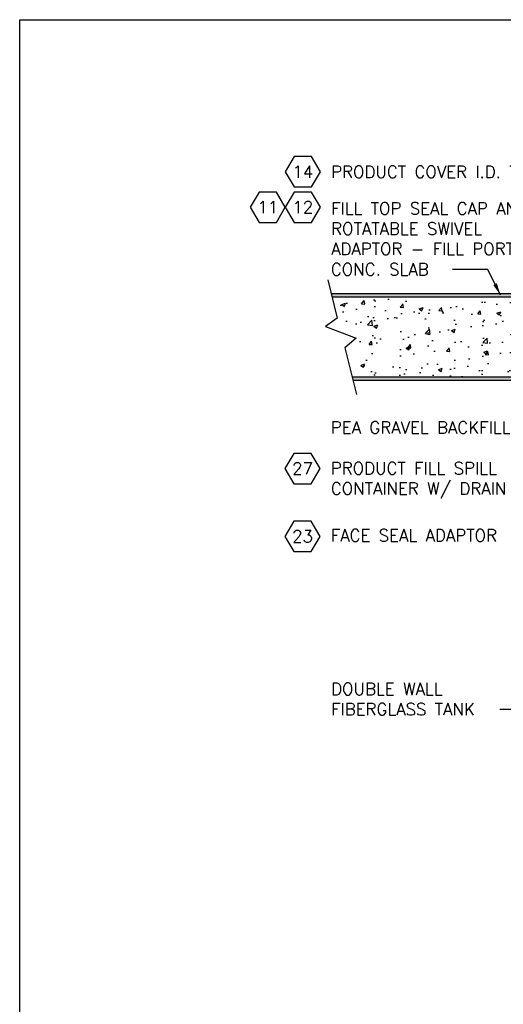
# Model space of a CAD drawing. Extents: x -1276 to 451, y 2026 to 3394.
# Tile 44 of 104: x -606 to -561, y 3124 to 3216. Entities that reach past the tile are written whole.
import ezdxf
from ezdxf.enums import TextEntityAlignment as Align

# ---------------------------------------------------------------- set-up
doc = ezdxf.new("R2010")
doc.units = 0
doc.header["$MEASUREMENT"] = 0
doc.layers.get('0').update_dxf_attribs({"linetype": 'CONTINUOUS'})
for name, color, linetype in [('CONCRETE', 3, 'CONTINUOUS'), ('CONCRETE-HATCH', 2, 'CONTINUOUS'), ('FREEZE-OUTLINE-TITLES', 60, 'CONTINUOUS'), ('TEXT', 3, 'CONTINUOUS')]:
    doc.layers.add(name, color=color, linetype=linetype)
doc.styles.add('SIMPLEX', font='simplex')
doc.dimstyles.new('DIM12', dxfattribs={"dimscale": 12, "dimtxt": 0.09375, "dimasz": 0.09375, "dimexe": 0.0625, "dimexo": 0.0625, "dimgap": 0.0625, "dimtad": 1, "dimdec": 4, "dimzin": 3, "dimdsep": 46, "dimlunit": 4, "dimtxsty": 'SIMPLEX', "dimcen": 0, "dimclrd": 3, "dimclre": 3, "dimclrt": 3, "dimadec": 0, "dimazin": 0, "dimtfac": 1, "dimtdec": 4, "dimtmove": 0, "dimatfit": 3, "dimfxl": 1, "dimfrac": 2, "dimtolj": 1, "dimtzin": 3, "dimarcsym": 0})

# ---------------------------------------------------------------- blocks, each defined once
blk = doc.blocks.new('HEX')
at = {"color": 3}
blk.add_lwpolyline([(-0.0577, 0.1), (-0.1155, 0), (-0.0577, -0.1), (0.0577, -0.1), (0.1155, 0), (0.0577, 0.1)], close=True, dxfattribs=at)
at = {"color": 3, "style": 'SIMPLEX'}
blk.add_attdef('D#', text='', height=0.08, dxfattribs=at).set_placement((0, 0), align=Align.MIDDLE)

msp = doc.modelspace()

# ---------------------------------------------------------------- hatches: boundary and pattern name
at = {"layer": 'CONCRETE', "linetype": 'Continuous'}
h = msp.add_hatch(color=256, dxfattribs=at)
h.paths.add_polyline_path([(-554.95064, 3190.29304), (-577.24873, 3190.29304), (-577.17844, 3190.01179), (-557.18871, 3190.01179)])
h.paths.add_polyline_path([(-549.41973, 3190.98809), (-549.41973, 3191.27155), (-557.20631, 3190.29304), (-554.95064, 3190.29304)])
msp.add_hatch(color=256, dxfattribs=at).paths.add_polyline_path([(-557.32295, 3182.57429), (-575.3197, 3182.57429), (-575.24941, 3182.29304), (-557.32295, 3182.29304)])
at = {"layer": 'CONCRETE-HATCH', "linetype": 'Continuous'}
h = msp.add_hatch(dxfattribs=at)
h.set_pattern_fill('AR-CONC', color=256, scale=0.5, style=0)
h.set_pattern_definition([(50, (4863.9127, 1710.789), (3.5863009, -0.3137607), [0.375, -4.125]), (355, (4863.9127, 1710.789), (-0.6937567, 3.7609607), [0.3, -3.3]), (100.4514, (4864.2115, 1710.763), (2.892547, 3.4471977), [0.318701, -3.5057106]), (46.1842, (4863.9127, 1711.789), (5.3362052, -0.827595), [0.5625, -6.1875]), (96.6356, (4864.3574, 1711.72), (4.6733135, 4.8705894), [0.4780514, -5.258565]), (351.1842, (4863.9127, 1711.789), (4.6733097, 4.870593), [0.45, -4.95]), (21, (4864.4127, 1711.539), (2.9845353, -2.0130945), [0.375, -4.125]), (326, (4864.4127, 1711.539), (1.2165767, 3.6257502), [0.3, -3.3]), (71.4514, (4864.6614, 1711.3713), (4.2011131, 1.6126525), [0.318701, -3.5057106]), (37.5, (4863.9127, 1710.7891), (0.06079928, 1.66446927), [0, -3.26, 0, -3.35, 0, -3.3125]), (7.5, (4863.9127, 1710.789), (1.3153477, 1.97205856), [0, -1.91, 0, -3.185, 0, -1.2625]), (327.5, (4862.7977, 1710.7891), (2.66911218, -0.11277436), [0, -1.25, 0, -3.9, 0, -5.175]), (317.5, (4862.2977, 1710.789), (2.9159308, 0.5005249), [0, -1.625, 0, -2.59, 0, -3.675])])
h.paths.add_polyline_path([(-547.59508, 3190.54716, -0.11463002), (-547.6143, 3190.62989), (-547.6143, 3190.62989), (-547.6143, 3190.62989, -0.11463003), (-547.59508, 3190.71261), (-547.59508, 3191.01179), (-549.23113, 3191.01179), (-557.00751, 3190.03456), (-557.00751, 3182.57429), (-548.25755, 3182.57429), (-548.25755, 3188.34981), (-547.59508, 3188.65134)])
h.paths.add_polyline_path([(-557.00751, 3190.03456), (-557.18871, 3190.01179), (-561.24873, 3190.01179), (-561.24873, 3182.57429), (-557.00751, 3182.57429)])
h.paths.add_polyline_path([(-561.24873, 3190.01179), (-570.79027, 3190.01179), (-570.79027, 3182.57429), (-561.24873, 3182.57429)])
h.paths.add_polyline_path([(-570.79027, 3190.01179), (-576.7501, 3190.01179), (-576.25567, 3188.0334), (-577.33906, 3187.26024), (-574.49181, 3186.1799), (-575.56694, 3185.27755), (-574.89136, 3182.57429), (-570.79027, 3182.57429)])

# ---------------------------------------------------------------- linework, layer by layer
at = {"layer": 'CONCRETE', "color": 3}
for p, q in [((-577.24873, 3190.29304), (-557.20631, 3190.29304)), ((-577.17844, 3190.01179), (-557.18871, 3190.01179)), ((-575.3197, 3182.57429), (-549.64146, 3182.57429)), ((-575.24941, 3182.29304), (-549.64146, 3182.29304))]:
    msp.add_line(p, q, dxfattribs=at)
msp.add_lwpolyline([(-577.56652, 3191.56461), (-576.68401, 3188.0334), (-577.76741, 3187.26024), (-574.92015, 3186.1799), (-575.99528, 3185.27755), (-574.91634, 3180.96032)], dxfattribs=at)
at = {"layer": 'FREEZE-OUTLINE-TITLES', "color": 60, "linetype": 'Continuous'}
msp.add_lwpolyline([(-606.09147, 3215.66947), (-486.09147, 3215.66947), (-486.09147, 3059.66947), (-606.09147, 3059.66947)], close=True, dxfattribs=at)

# ---------------------------------------------------------------- block references
at = {"layer": 'TEXT', "xscale": 14.04878039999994, "yscale": 14.04878039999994, "zscale": 14.04878039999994}
for p, values in [((-579.87095, 3201.58471), {'D#': '14'}), ((-583.11537, 3198.30067), {'D#': '11'}), ((-579.87095, 3198.30067), {'D#': '12'}), ((-579.90184, 3174.09192), {'D#': '27'}), ((-579.90184, 3167.81026), {'D#': '23'})]:
    msp.add_blockref('HEX', p, dxfattribs=at).add_auto_attribs(values)

# ---------------------------------------------------------------- texts
at = {"layer": 'TEXT', "char_height": 1.125, "attachment_point": 1, "style": 'SIMPLEX'}
for s, insert, width in [('PRODUCT COVER I.D. TAG', (-577.24873, 3202.13558), 21.9642857), ('FILL TOP SEAL CAP AND ROTATABLE SWIVEL  ADAPTOR - FILL PORT', (-577.24873, 3198.75121), 21.4821429), ('CONC. SLAB', (-577.27963, 3193.10869), 10.0714286), ('PEA GRAVEL BACKFILL', (-577.27963, 3178.45866), 23.0618989), ('PRODUCT FILL SPILL CONTAINER W/ DRAIN', (-577.27963, 3174.68127), 22.9788764), ('FACE SEAL ADAPTOR', (-577.27963, 3168.46517), 19.8354288), ('DOUBLE WALL FIBERGLASS TANK', (-577.24873, 3154.242), 19.8354288)]:
    msp.add_mtext(s, dxfattribs=dict(at, insert=insert, width=width))

# ---------------------------------------------------------------- leaders
at = {"layer": 'TEXT'}
for points in [[(-561.57257, 3190.16473), (-562.72783, 3192.51896), (-566.01108, 3192.51896)], [(-555.04124, 3148.29304), (-557.63618, 3151.78354), (-561.62221, 3151.78354)]]:
    msp.add_leader(points, dimstyle='DIM12', dxfattribs=at)

doc.saveas('drawing.dxf')
